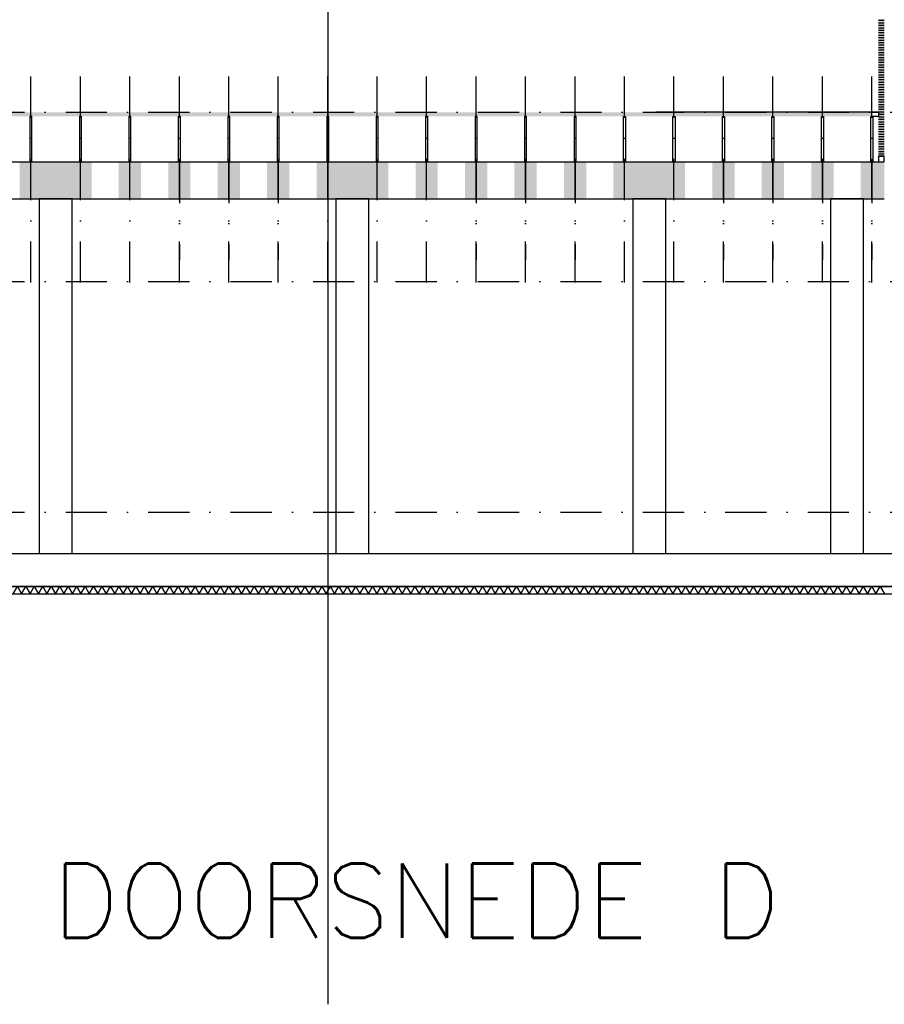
# Model space of a CAD drawing. Extents: x -6882 to 53094, y 98041 to 125706.
# Tile 12 of 15: x 32103 to 42591, y 98041 to 109980. Entities that reach past the tile are written whole.
import ezdxf
from ezdxf.enums import TextEntityAlignment as Align

# ---------------------------------------------------------------- set-up
doc = ezdxf.new("R2010")
doc.units = 0
doc.header["$LTSCALE"] = 1000
doc.header["$MEASUREMENT"] = 0
doc.linetypes.add('DASHDOT', pattern=[1, 0.5, -0.25, 0, -0.25])
for name, color, linetype in [('B02', 7, 'CONTINUOUS'), ('B03', 7, 'CONTINUOUS'), ('B08', 7, 'CONTINUOUS')]:
    doc.layers.add(name, color=color, linetype=linetype)
doc.styles.add('TXT', font='txt.shx')

# ---------------------------------------------------------------- blocks, each defined once
blk = doc.blocks.new('*X8')
at = {"layer": 'B03', "color": 1, "linetype": 'Continuous'}
for p, q in [((-301, 270), (-231, 270)), ((-301, 240), (-231, 240)), ((-301, 210), (-231, 210)), ((-301, 180), (-231, 180)), ((-301, 150), (-231, 150)), ((-301, 120), (-231, 120)), ((-301, 90), (-231, 90)), ((-301, 60), (-231, 60)), ((-301, 30), (-231, 30)), ((-301, 0), (-231, 0)), ((-301, -30), (-231, -30)), ((-301, -60), (-231, -60)), ((-301, -90), (-231, -90)), ((-301, -120), (-231, -120)), ((-301, -150), (-231, -150)), ((-301, -180), (-231, -180)), ((-301, -210), (-231, -210)), ((-301, -240), (-231, -240)), ((-301, -270), (-231, -270)), ((-301, -300), (-231, -300)), ((-301, -330), (-231, -330)), ((-301, -360), (-231, -360)), ((-301, -390), (-231, -390)), ((-301, -420), (-231, -420)), ((-301, -450), (-231, -450)), ((-301, -480), (-231, -480)), ((-301, -510), (-231, -510)), ((-301, -540), (-231, -540)), ((-301, -570), (-231, -570)), ((-301, -600), (-231, -600)), ((-301, -630), (-231, -630)), ((-301, -660), (-231, -660)), ((-301, -690), (-231, -690)), ((-301, -720), (-231, -720)), ((-301, -750), (-231, -750)), ((-301, -780), (-231, -780)), ((-301, -810), (-231, -810)), ((-301, -840), (-231, -840)), ((-301, -870), (-231, -870)), ((-301, -900), (-231, -900)), ((-301, -930), (-231, -930)), ((-301, -960), (-231, -960)), ((-301, -990), (-231, -990)), ((-301, -1020), (-231, -1020)), ((-301, -1050), (-231, -1050)), ((-301, -1080), (-231, -1080)), ((-301, -1110), (-231, -1110)), ((-301, -1140), (-231, -1140)), ((-301, -1170), (-231, -1170)), ((-301, -1200), (-231, -1200)), ((-301, -1230), (-231, -1230)), ((-301, -1260), (-231, -1260)), ((-301, -1290), (-231, -1290)), ((-301, -1320), (-231, -1320)), ((-301, -1350), (-231, -1350))]:
    blk.add_line(p, q, dxfattribs=at)

msp = doc.modelspace()

# ---------------------------------------------------------------- linework, layer by layer
at = {"layer": 'B02', "color": 5, "linetype": 'Continuous'}
msp.add_line((35839.5, 122436.27), (35839.5, 98041), dxfattribs=at)
at = {"layer": 'B02', "color": 5, "linetype": 'DASHDOT'}
for p, q in [((657.71, 108857.32), (49115.71, 108857.32)), ((657.71, 106807.32), (49115.71, 106807.32)), ((657.71, 104007.32), (49115.71, 104007.32)), ((657.71, 103507.32), (51199.29, 103507.32))]:
    msp.add_line(p, q, dxfattribs=at)
at = {"layer": 'B03', "color": 5, "linetype": 'DASHDOT'}
for p, q in [((32239.5, 106792.09), (32239.5, 109516.04)), ((32839.5, 106792.09), (32839.5, 109516.04)), ((33439.5, 106792.09), (33439.5, 109516.04)), ((34039.5, 106792.09), (34039.5, 109516.04)), ((34639.5, 106792.09), (34639.5, 109516.04)), ((35239.5, 106792.09), (35239.5, 109516.04)), ((35839.5, 106792.09), (35839.5, 109516.04)), ((36439.5, 106792.09), (36439.5, 109516.04)), ((37039.5, 106792.09), (37039.5, 109516.04)), ((37639.5, 106792.09), (37639.5, 109516.04)), ((38239.5, 106792.09), (38239.5, 109516.04)), ((38839.5, 106792.09), (38839.5, 109516.04)), ((39439.5, 106792.09), (39439.5, 109516.04)), ((40039.5, 106792.09), (40039.5, 109516.04)), ((40039.5, 106792.09), (40039.5, 109516.04)), ((40639.5, 106792.09), (40639.5, 109516.04)), ((41239.5, 106792.09), (41239.5, 109516.04)), ((41839.5, 106792.09), (41839.5, 109516.04)), ((42439.5, 106792.09), (42439.5, 109516.04)), ((34039.5, 108257.32), (34039.5, 107064.13)), ((34639.5, 108257.32), (34639.5, 107064.13)), ((35239.5, 108257.32), (35239.5, 107064.13)), ((37639.5, 108257.32), (37639.5, 107064.13)), ((38239.5, 108257.32), (38239.5, 107064.13)), ((38839.5, 108257.32), (38839.5, 107064.13)), ((40639.5, 108257.32), (40639.5, 107064.13)), ((41239.5, 108257.32), (41239.5, 107064.13)), ((41839.5, 108257.32), (41839.5, 107064.13)), ((42439.5, 108257.32), (42439.5, 107064.13))]:
    msp.add_line(p, q, dxfattribs=at)
at = {"layer": 'B03', "color": 5, "linetype": 'Continuous'}
msp.add_line((42520.55, 108857.32), (39820.92, 108857.32), dxfattribs=at)
at = {"layer": 'B03', "color": 2, "linetype": 'Continuous'}
for p, q in [((14974.5, 108257.32), (42589.5, 108257.32)), ((14689.5, 107807.32), (42589.5, 107807.32)), ((14689.5, 103507.32), (42779.5, 103507.32)), ((43279.5, 103107.32), (14689.5, 103107.32))]:
    msp.add_line(p, q, dxfattribs=at)
at = {"layer": 'B03', "color": 1, "linetype": 'Continuous'}
for p, q in [((14639.5, 103107.32), (43279.5, 103107.32)), ((14729.5, 103017.32), (43379.5, 103017.32))]:
    msp.add_line(p, q, dxfattribs=at)
at = {"layer": 'B03', "color": 5, "linetype": 'Continuous'}
for points in [[(32252, 108807.32), (32227, 108807.32), (32227, 108257.32), (32252, 108257.32)], [(32852, 108807.32), (32827, 108807.32), (32827, 108257.32), (32852, 108257.32)], [(33452, 108807.32), (33427, 108807.32), (33427, 108257.32), (33452, 108257.32)], [(34052, 108807.32), (34027, 108807.32), (34027, 108257.32), (34052, 108257.32)], [(34052, 108807.32), (34027, 108807.32), (34027, 108257.32), (34052, 108257.32)], [(34652, 108807.32), (34627, 108807.32), (34627, 108257.32), (34652, 108257.32)], [(34652, 108807.32), (34627, 108807.32), (34627, 108257.32), (34652, 108257.32)], [(35252, 108807.32), (35227, 108807.32), (35227, 108257.32), (35252, 108257.32)], [(35852, 108807.32), (35827, 108807.32), (35827, 108257.32), (35852, 108257.32)], [(36452, 108807.32), (36427, 108807.32), (36427, 108257.32), (36452, 108257.32)], [(37052, 108807.32), (37027, 108807.32), (37027, 108257.32), (37052, 108257.32)], [(37652, 108807.32), (37627, 108807.32), (37627, 108257.32), (37652, 108257.32)], [(37652, 108807.32), (37627, 108807.32), (37627, 108257.32), (37652, 108257.32)], [(38252, 108807.32), (38227, 108807.32), (38227, 108257.32), (38252, 108257.32)], [(38252, 108807.32), (38227, 108807.32), (38227, 108257.32), (38252, 108257.32)], [(38852, 108807.32), (38827, 108807.32), (38827, 108257.32), (38852, 108257.32)], [(39427, 108807.32), (39452, 108807.32), (39452, 108257.32), (39427, 108257.32)], [(40027, 108807.32), (40052, 108807.32), (40052, 108257.32), (40027, 108257.32)], [(40027, 108807.32), (40052, 108807.32), (40052, 108257.32), (40027, 108257.32)], [(40627, 108807.32), (40652, 108807.32), (40652, 108257.32), (40627, 108257.32)], [(41227, 108807.32), (41252, 108807.32), (41252, 108257.32), (41227, 108257.32)], [(41227, 108807.32), (41252, 108807.32), (41252, 108257.32), (41227, 108257.32)], [(41827, 108807.32), (41852, 108807.32), (41852, 108257.32), (41827, 108257.32)], [(41827, 108807.32), (41852, 108807.32), (41852, 108257.32), (41827, 108257.32)], [(42427, 108807.32), (42452, 108807.32), (42452, 108257.32), (42427, 108257.32)], [(42427, 108807.32), (42452, 108807.32), (42452, 108257.32), (42427, 108257.32)]]:
    msp.add_lwpolyline(points, close=True, dxfattribs=at)
at = {"layer": 'B03', "color": 1, "linetype": 'Continuous'}
msp.add_lwpolyline([(42439.5, 108857.32), (42519.5, 108857.32), (42519.5, 108807.48), (42439.5, 108807.48)], close=True, dxfattribs=at)
msp.add_lwpolyline([(42439.5, 108857.32), (42519.5, 108857.32), (42519.5, 108807.48), (42439.5, 108807.48)], close=True, dxfattribs=at)
at = {"layer": 'B03', "color": 34, "linetype": 'Continuous'}
msp.add_lwpolyline([(42589.5, 108327.32), (42519.5, 108327.32), (42519.5, 108327.32), (42589.5, 108327.32)], close=True, dxfattribs=at)
at = {"layer": 'B03', "color": 7, "linetype": 'Continuous'}
msp.add_lwpolyline([(42519.5, 108257.32), (42589.5, 108257.32), (42589.5, 108327.32), (42519.5, 108327.32)], close=True, dxfattribs=at)
at = {"layer": 'B03', "color": 1, "linetype": 'Continuous'}
for points in [[(32739.5, 103507.32), (32739.5, 107807.32), (32339.5, 107807.32), (32339.5, 103507.32)], [(36339.5, 103507.32), (36339.5, 107807.32), (35939.5, 107807.32), (35939.5, 103507.32)], [(39939.5, 103507.32), (39939.5, 107807.32), (39539.5, 107807.32), (39539.5, 103507.32)], [(42339.5, 103507.32), (42339.5, 107807.32), (41939.5, 107807.32), (41939.5, 103507.32)]]:
    msp.add_lwpolyline(points, dxfattribs=at)
at = {"layer": 'B03', "color": 5, "linetype": 'Continuous'}
for points in [[(32023.9, 103017.32), (32075.2, 103107.32), (32126.5, 103017.32)], [(32126.5, 103017.32), (32177.8, 103107.32), (32229.1, 103017.32)], [(32229.1, 103017.32), (32280.4, 103107.32), (32331.7, 103017.32)], [(32331.7, 103017.32), (32383, 103107.32), (32434.3, 103017.32)], [(32434.3, 103017.32), (32485.6, 103107.32), (32536.9, 103017.32)], [(32536.9, 103017.32), (32588.2, 103107.32), (32639.5, 103017.32)], [(32639.5, 103017.32), (32690.8, 103107.32), (32742.1, 103017.32)], [(32742.1, 103017.32), (32793.4, 103107.32), (32844.7, 103017.32)], [(32844.7, 103017.32), (32896, 103107.32), (32947.3, 103017.32)], [(32947.3, 103017.32), (32998.6, 103107.32), (33049.9, 103017.32)], [(33049.9, 103017.32), (33101.2, 103107.32), (33152.5, 103017.32)], [(33152.5, 103017.32), (33203.8, 103107.32), (33255.1, 103017.32)], [(33255.1, 103017.32), (33306.4, 103107.32), (33357.7, 103017.32)], [(33357.7, 103017.32), (33409, 103107.32), (33460.3, 103017.32)], [(33460.3, 103017.32), (33511.6, 103107.32), (33562.9, 103017.32)], [(33562.9, 103017.32), (33614.2, 103107.32), (33665.5, 103017.32)], [(33665.5, 103017.32), (33716.8, 103107.32), (33768.1, 103017.32)], [(33768.1, 103017.32), (33819.4, 103107.32), (33870.7, 103017.32)], [(33870.7, 103017.32), (33922, 103107.32), (33973.3, 103017.32)], [(33973.3, 103017.32), (34024.6, 103107.32), (34075.9, 103017.32)], [(34075.9, 103017.32), (34127.2, 103107.32), (34178.5, 103017.32)], [(34178.5, 103017.32), (34229.8, 103107.32), (34281.1, 103017.32)], [(34281.1, 103017.32), (34332.4, 103107.32), (34383.7, 103017.32)], [(34383.7, 103017.32), (34435, 103107.32), (34486.3, 103017.32)], [(34486.3, 103017.32), (34537.6, 103107.32), (34588.9, 103017.32)], [(34588.9, 103017.32), (34640.2, 103107.32), (34691.5, 103017.32)], [(34691.5, 103017.32), (34742.8, 103107.32), (34794.1, 103017.32)], [(34794.1, 103017.32), (34845.4, 103107.32), (34896.7, 103017.32)], [(34896.7, 103017.32), (34948, 103107.32), (34999.3, 103017.32)], [(34999.3, 103017.32), (35050.6, 103107.32), (35101.9, 103017.32)], [(35101.9, 103017.32), (35153.2, 103107.32), (35204.5, 103017.32)], [(35204.5, 103017.32), (35255.8, 103107.32), (35307.1, 103017.32)], [(35307.1, 103017.32), (35358.4, 103107.32), (35409.7, 103017.32)], [(35409.7, 103017.32), (35461, 103107.32), (35512.3, 103017.32)], [(35512.3, 103017.32), (35563.6, 103107.32), (35614.9, 103017.32)], [(35614.9, 103017.32), (35666.2, 103107.32), (35717.5, 103017.32)], [(35717.5, 103017.32), (35768.8, 103107.32), (35820.1, 103017.32)], [(35820.1, 103017.32), (35871.4, 103107.32), (35922.7, 103017.32)], [(35922.7, 103017.32), (35974, 103107.32), (36025.3, 103017.32)], [(36025.3, 103017.32), (36076.6, 103107.32), (36127.9, 103017.32)], [(36127.9, 103017.32), (36179.2, 103107.32), (36230.5, 103017.32)], [(36230.5, 103017.32), (36281.8, 103107.32), (36333.1, 103017.32)], [(36333.1, 103017.32), (36384.4, 103107.32), (36435.7, 103017.32)], [(36435.7, 103017.32), (36487, 103107.32), (36538.3, 103017.32)], [(36538.3, 103017.32), (36589.6, 103107.32), (36640.9, 103017.32)], [(36640.9, 103017.32), (36692.2, 103107.32), (36743.5, 103017.32)], [(36743.5, 103017.32), (36794.8, 103107.32), (36846.1, 103017.32)], [(36846.1, 103017.32), (36897.4, 103107.32), (36948.7, 103017.32)], [(36948.7, 103017.32), (37000, 103107.32), (37051.3, 103017.32)], [(37051.3, 103017.32), (37102.6, 103107.32), (37153.9, 103017.32)], [(37153.9, 103017.32), (37205.2, 103107.32), (37256.5, 103017.32)], [(37256.5, 103017.32), (37307.8, 103107.32), (37359.1, 103017.32)], [(37359.1, 103017.32), (37410.4, 103107.32), (37461.7, 103017.32)], [(37461.7, 103017.32), (37513, 103107.32), (37564.3, 103017.32)], [(37564.3, 103017.32), (37615.6, 103107.32), (37666.9, 103017.32)], [(37666.9, 103017.32), (37718.2, 103107.32), (37769.5, 103017.32)], [(37769.5, 103017.32), (37820.8, 103107.32), (37872.1, 103017.32)], [(37872.1, 103017.32), (37923.4, 103107.32), (37974.7, 103017.32)], [(37974.7, 103017.32), (38026, 103107.32), (38077.3, 103017.32)], [(38077.3, 103017.32), (38128.6, 103107.32), (38179.9, 103017.32)], [(38179.9, 103017.32), (38231.2, 103107.32), (38282.5, 103017.32)], [(38282.5, 103017.32), (38333.8, 103107.32), (38385.1, 103017.32)], [(38385.1, 103017.32), (38436.4, 103107.32), (38487.7, 103017.32)], [(38487.7, 103017.32), (38539, 103107.32), (38590.3, 103017.32)], [(38590.3, 103017.32), (38641.6, 103107.32), (38692.9, 103017.32)], [(38692.9, 103017.32), (38744.2, 103107.32), (38795.5, 103017.32)], [(38795.5, 103017.32), (38846.8, 103107.32), (38898.1, 103017.32)], [(38898.1, 103017.32), (38949.4, 103107.32), (39000.7, 103017.32)], [(39000.7, 103017.32), (39052, 103107.32), (39103.3, 103017.32)], [(39103.3, 103017.32), (39154.6, 103107.32), (39205.9, 103017.32)], [(39205.9, 103017.32), (39257.2, 103107.32), (39308.5, 103017.32)], [(39308.5, 103017.32), (39359.8, 103107.32), (39411.1, 103017.32)], [(39411.1, 103017.32), (39462.4, 103107.32), (39513.7, 103017.32)], [(39513.7, 103017.32), (39565, 103107.32), (39616.3, 103017.32)], [(39616.3, 103017.32), (39667.6, 103107.32), (39718.9, 103017.32)], [(39718.9, 103017.32), (39770.2, 103107.32), (39821.5, 103017.32)], [(39821.5, 103017.32), (39872.8, 103107.32), (39924.1, 103017.32)], [(39924.1, 103017.32), (39975.4, 103107.32), (40026.7, 103017.32)], [(40026.7, 103017.32), (40078, 103107.32), (40129.3, 103017.32)], [(40129.3, 103017.32), (40180.6, 103107.32), (40231.9, 103017.32)], [(40231.9, 103017.32), (40283.2, 103107.32), (40334.5, 103017.32)], [(40334.5, 103017.32), (40385.8, 103107.32), (40437.1, 103017.32)], [(40437.1, 103017.32), (40488.4, 103107.32), (40539.7, 103017.32)], [(40539.7, 103017.32), (40591, 103107.32), (40642.3, 103017.32)], [(40642.3, 103017.32), (40693.6, 103107.32), (40744.9, 103017.32)], [(40744.9, 103017.32), (40796.2, 103107.32), (40847.5, 103017.32)], [(40847.5, 103017.32), (40898.8, 103107.32), (40950.1, 103017.32)], [(40950.1, 103017.32), (41001.4, 103107.32), (41052.7, 103017.32)], [(41052.7, 103017.32), (41104, 103107.32), (41155.3, 103017.32)], [(41155.3, 103017.32), (41206.6, 103107.32), (41257.9, 103017.32)], [(41257.9, 103017.32), (41309.2, 103107.32), (41360.5, 103017.32)], [(41360.5, 103017.32), (41411.8, 103107.32), (41463.1, 103017.32)], [(41463.1, 103017.32), (41514.4, 103107.32), (41565.7, 103017.32)], [(41565.7, 103017.32), (41617, 103107.32), (41668.3, 103017.32)], [(41668.3, 103017.32), (41719.6, 103107.32), (41770.9, 103017.32)], [(41770.9, 103017.32), (41822.2, 103107.32), (41873.5, 103017.32)], [(41873.5, 103017.32), (41924.8, 103107.32), (41976.1, 103017.32)], [(41976.1, 103017.32), (42027.4, 103107.32), (42078.7, 103017.32)], [(42078.7, 103017.32), (42130, 103107.32), (42181.3, 103017.32)], [(42181.3, 103017.32), (42232.6, 103107.32), (42283.9, 103017.32)], [(42283.9, 103017.32), (42335.2, 103107.32), (42386.5, 103017.32)], [(42386.5, 103017.32), (42437.8, 103107.32), (42489.1, 103017.32)], [(42489.1, 103017.32), (42540.4, 103107.32), (42591.7, 103017.32)]]:
    msp.add_lwpolyline(points, dxfattribs=at)
msp.add_solid([(42519.5, 108327.32), (42589.5, 108327.32), (42519.5, 109987.32), (42589.5, 109987.32)], dxfattribs=at)
at = {"layer": 'B03', "color": 1, "linetype": 'Continuous'}
for points in [[(14839.5, 108857.32), (42439.5, 108857.32), (14839.5, 108807.32), (42439.5, 108807.32)], [(39820.92, 108857.32), (42439.5, 108857.32), (39820.92, 108807.32), (42439.5, 108807.32)]]:
    msp.add_solid(points, dxfattribs=at)
at = {"layer": 'B03', "color": 2, "linetype": 'Continuous'}
for points in [[(32104.5, 108257.32), (32974.5, 108257.32), (32104.5, 107807.32), (32974.5, 107807.32)], [(33304.5, 108257.32), (33574.5, 108257.32), (33304.5, 107807.32), (33574.5, 107807.32)], [(33904.5, 108257.32), (34174.5, 108257.32), (33904.5, 107807.32), (34174.5, 107807.32)], [(33904.5, 108257.32), (34174.5, 108257.32), (33904.5, 107807.32), (34174.5, 107807.32)], [(34504.5, 108257.32), (34774.5, 108257.32), (34504.5, 107807.32), (34774.5, 107807.32)], [(35104.5, 108257.32), (35374.5, 108257.32), (35104.5, 107807.32), (35374.5, 107807.32)], [(35704.5, 108257.32), (36574.5, 108257.32), (35704.5, 107807.32), (36574.5, 107807.32)], [(36904.5, 108257.32), (37174.5, 108257.32), (36904.5, 107807.32), (37174.5, 107807.32)], [(37504.5, 108257.32), (37774.5, 108257.32), (37504.5, 107807.32), (37774.5, 107807.32)], [(37504.5, 108257.32), (37774.5, 108257.32), (37504.5, 107807.32), (37774.5, 107807.32)], [(38104.5, 108257.32), (38374.5, 108257.32), (38104.5, 107807.32), (38374.5, 107807.32)], [(38704.5, 108257.32), (38974.5, 108257.32), (38704.5, 107807.32), (38974.5, 107807.32)], [(40174.5, 108257.32), (39304.5, 108257.32), (40174.5, 107807.32), (39304.5, 107807.32)], [(40774.5, 108257.32), (40504.5, 108257.32), (40774.5, 107807.32), (40504.5, 107807.32)], [(41374.5, 108257.32), (41104.5, 108257.32), (41374.5, 107807.32), (41104.5, 107807.32)], [(41974.5, 108257.32), (41704.5, 108257.32), (41974.5, 107807.32), (41704.5, 107807.32)], [(41974.5, 108257.32), (41704.5, 108257.32), (41974.5, 107807.32), (41704.5, 107807.32)], [(42589.5, 108257.32), (42304.5, 108257.32), (42589.5, 107807.32), (42304.5, 107807.32)]]:
    msp.add_solid(points, dxfattribs=at)

# ---------------------------------------------------------------- block references
at = {"layer": 'B03', "color": 5, "linetype": 'Continuous'}
msp.add_blockref('*X8', (42820.95, 109703.63), dxfattribs=at)

# ---------------------------------------------------------------- texts
at = {"layer": 'B08', "color": 7, "linetype": 'Continuous', "style": 'TXT'}
msp.add_text('DOORSNEDE D', height=900, dxfattribs=at).set_placement((32500, 99747), align=Align.TOP_LEFT)

doc.saveas('drawing.dxf')
